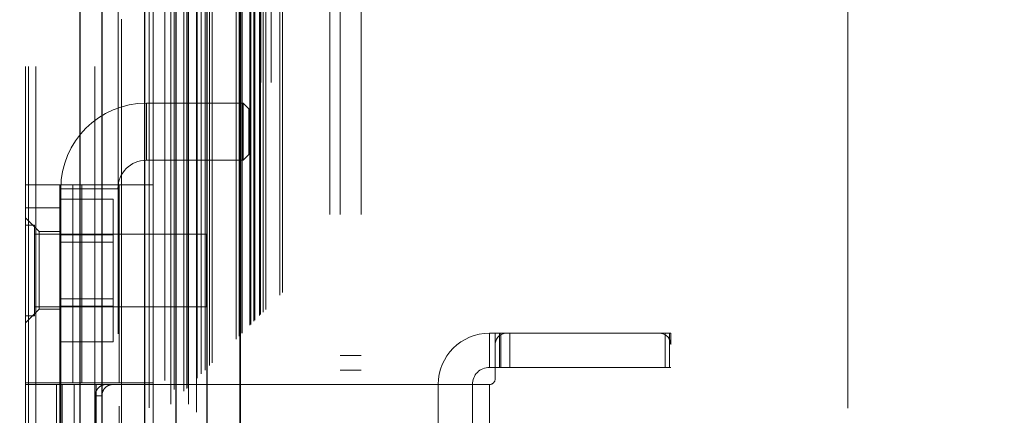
# Model space of a CAD drawing. Header units: inches. Extents: x 0.2 to 10.8, y 0.2 to 8.2.
# Tile 65 of 146: x 3.0262 to 3.253, y 4.388 to 4.479. Entities that reach past the tile are written whole.
import ezdxf

# ---------------------------------------------------------------- set-up
doc = ezdxf.new("R2010")
doc.units = ezdxf.units.IN
doc.header["$MEASUREMENT"] = 0
doc.linetypes.add('HIDDEN', pattern=[0.075, 0.05, -0.025])
doc.layers.add('DIMENSIONS', color=140, linetype='Continuous')
doc.styles.add('SLDTEXTSTYLE0', font='TXT', dxfattribs={"width": 0.7})
doc.dimstyles.new('SLDDIMSTYLE0', dxfattribs={"dimtxt": 0.084961, "dimasz": 0.13, "dimexe": 0, "dimexo": 0.0625, "dimgap": 0.02124, "dimtad": 0, "dimtih": 1, "dimtoh": 1, "dimlfac": 15, "dimrnd": 1e-09, "dimzin": 12, "dimdsep": 46, "dimtxsty": 'SLDTEXTSTYLE0', "dimsah": 1, "dimcen": 0.09, "dimadec": 0, "dimazin": 3, "dimtfac": 1, "dimtofl": 0, "dimtmove": 0, "dimatfit": 3, "dimfxl": 0, "dimfrac": 2, "dimtolj": 1, "dimtzin": 12, "dimarcsym": 0})

# ---------------------------------------------------------------- blocks, each defined once
blk = doc.blocks.new('_D')
at = {"layer": 'DIMENSIONS'}
for p, q in [((3.20296, 5.33867), (2.61263, 5.33867)), ((2.73763, 5.33867), (2.73763, 4.5295)), ((2.57606, 4.37545), (2.54753, 4.37545)), ((2.54753, 4.37545), (2.54753, 4.24042)), ((2.89921, 4.37545), (2.92774, 4.37545)), ((2.92774, 4.37545), (2.92774, 4.24042)), ((2.54753, 4.24042), (2.57606, 4.24042)), ((2.92774, 4.24042), (2.89921, 4.24042)), ((2.73763, 3.34644), (2.73763, 4.2214)), ((3.20296, 3.34644), (2.61263, 3.34644))]:
    blk.add_line(p, q, dxfattribs=at)
for points in [[(2.73763, 5.33867), (2.71763, 5.20867), (2.75763, 5.20867)], [(2.73763, 3.34644), (2.75763, 3.47644), (2.71763, 3.47644)]]:
    blk.add_solid(points, dxfattribs=at)
at = {"layer": 'DIMENSIONS', "char_height": 0.083333, "attachment_point": 1, "style": 'SLDTEXTSTYLE0'}
for s, insert in [('29.88', (2.57606, 4.5019)), ('759.0', (2.57606, 4.34785))]:
    blk.add_mtext(s, dxfattribs=dict(at, insert=insert))

msp = doc.modelspace()

# ---------------------------------------------------------------- linework, layer by layer
at = {"color": 7, "linetype": 'HIDDEN', "lineweight": 18}
for p, q in [((3.0299896, 3.1682289), (3.0299896, 5.8855227)), ((3.0275896, 3.1682289), (3.0275896, 5.5243469)), ((3.0282925, 3.1682289), (3.0282925, 5.5239482)), ((3.0299896, 3.1682289), (3.0299896, 5.5231499)), ((3.0435533, 3.1682289), (3.0435533, 5.5167693)), ((3.0452504, 3.1682289), (3.0452504, 5.5165622)), ((3.048948, 5.5067044), (3.048948, 3.1784046)), ((3.0496871, 3.1791361), (3.0496871, 5.5059752)), ((3.0596893, 5.4959989), (3.0596893, 3.1891124)), ((3.0560896, 3.1896663), (3.0560896, 5.495445)), ((3.0569962, 3.1897518), (3.0569962, 5.4953595)), ((3.0610511, 3.1905001), (3.0610511, 5.4946112)), ((3.0617752, 5.4938867), (3.0617752, 3.1912227)), ((3.0640509, 3.1934999), (3.0640509, 5.4916114)), ((3.064702, 3.1941511), (3.064702, 5.4909602)), ((3.0648218, 3.1942708), (3.0648218, 5.4908405)), ((3.0651476, 5.4905221), (3.0651476, 3.1945986)), ((3.0669569, 5.4887313), (3.0669569, 3.19638)), ((3.0669816, 3.1964289), (3.0669816, 5.4886836)), ((3.0670888, 3.1965378), (3.0670888, 5.4885735)), ((3.0680442, 3.1974957), (3.0680442, 5.4876149)), ((3.068944, 3.198393), (3.068944, 5.4867183)), ((3.0693205, 5.4863751), (3.0693205, 3.1987362)), ((3.0699859, 3.1994349), (3.0699859, 5.4856764)), ((3.0705705, 3.2000195), (3.0705705, 5.4850918)), ((3.0760776, 3.2055266), (3.0760776, 5.4795847)), ((3.0767442, 3.2061933), (3.0767442, 5.478918)), ((3.0770776, 5.4785847), (3.0770776, 3.2065266)), ((3.0770776, 3.2065266), (3.0770776, 5.4785847)), ((3.0774109, 3.2068599), (3.0774109, 5.4782514)), ((3.077449, 3.2068841), (3.077449, 5.4782174)), ((3.0792442, 3.2086933), (3.0792442, 5.476418)), ((3.0792442, 3.2086933), (3.0792442, 5.476418)), ((3.079437, 3.208886), (3.079437, 5.4762253)), ((3.0801804, 3.2096294), (3.0801804, 5.4754819)), ((3.0804109, 3.2098599), (3.0804109, 5.4752514)), ((3.081709, 3.2111424), (3.081709, 5.4739677)), ((3.0822748, 3.2117238), (3.0822748, 5.4733875)), ((3.0828932, 3.2123422), (3.0828932, 5.4727691)), ((3.0861656, 3.2156146), (3.0861656, 5.4694967)), ((3.0867483, 3.2161996), (3.0867483, 5.4689281)), ((3.0976562, 3.2341622), (3.0976562, 5.4508955)), ((3.0976562, 3.2341622), (3.0976562, 5.4508955)), ((3.1000562, 3.2341622), (3.1000562, 5.4508955)), ((3.1048562, 3.2341622), (3.1048562, 5.4508955)), ((3.0769622, 3.264589), (3.0769622, 5.4205223)), ((3.0817622, 3.264589), (3.0817622, 5.4205223)), ((3.0841622, 3.264589), (3.0841622, 5.4205223)), ((3.0841622, 3.264589), (3.0841622, 5.4205223)), ((3.2169622, 3.389589), (3.2169622, 5.2955223)), ((3.0554111, 4.446674), (3.0554111, 4.4597974)), ((3.0777208, 4.4597974), (3.0554111, 4.4597974)), ((3.0777208, 4.4597974), (3.0777208, 4.446674)), ((3.0790331, 4.458485), (3.0777208, 4.4597974)), ((3.0790331, 4.458485), (3.0790331, 4.4479864)), ((3.0554111, 4.446674), (3.0777208, 4.446674)), ((3.0777208, 4.446674), (3.0790331, 4.4479864)), ((3.0275896, 4.4409942), (3.0569859, 4.4409942)), ((3.0354636, 4.3954562), (3.0354636, 4.4409942)), ((3.0357261, 4.4401123), (3.0488494, 4.4401123)), ((3.0357261, 4.4401123), (3.0357261, 4.2432619)), ((3.0384836, 4.3954562), (3.0384836, 4.4409942)), ((3.0405215, 4.4409942), (3.0405215, 4.3954562)), ((3.0488494, 4.2432619), (3.0488494, 4.4401123)), ((3.0491119, 4.3954562), (3.0491119, 4.4409942)), ((3.0569859, 4.3954562), (3.0569859, 4.4409942)), ((3.0354636, 4.4376923), (3.0477969, 4.4376923)), ((3.0477969, 4.4294939), (3.0477969, 4.4376923)), ((3.0275896, 4.4357449), (3.0354636, 4.4357449)), ((3.0307392, 4.4302331), (3.0275896, 4.4333827)), ((3.0296729, 4.4317122), (3.0275896, 4.4317122)), ((3.0296729, 4.4108789), (3.0296729, 4.4317122)), ((3.0307392, 4.4302331), (3.0307392, 4.4213092)), ((3.0354636, 4.4302331), (3.0307392, 4.4302331)), ((3.0692562, 4.4296289), (3.0296729, 4.4296289)), ((3.0354636, 4.4294939), (3.0477969, 4.4294939)), ((3.0477969, 4.4278255), (3.0354636, 4.4278255)), ((3.0477969, 4.4130972), (3.0477969, 4.4294939)), ((3.0692562, 4.4129622), (3.0692562, 4.4296289)), ((3.0307392, 4.4213092), (3.0307392, 4.4123853)), ((3.0354636, 4.4147655), (3.0477969, 4.4147655)), ((3.0275896, 4.4092357), (3.0307392, 4.4123853)), ((3.0296729, 4.4129622), (3.0692562, 4.4129622)), ((3.0307392, 4.4123853), (3.0354636, 4.4123853)), ((3.0354636, 4.4130972), (3.0477969, 4.4130972)), ((3.0477969, 4.4048988), (3.0477969, 4.4130972)), ((3.0275896, 4.4108789), (3.0296729, 4.4108789)), ((3.1344137, 4.4068735), (3.1344137, 4.3989995)), ((3.1344137, 4.4068735), (3.1357261, 4.4068735)), ((3.1357261, 4.4042488), (3.1357261, 4.4068735)), ((3.1357261, 4.4068735), (3.1370384, 4.4068735)), ((3.1367413, 4.3989995), (3.1367413, 4.4068735)), ((3.1370384, 4.3989995), (3.1370384, 4.4068735)), ((3.1383507, 4.4068735), (3.1370384, 4.4068735)), ((3.1735213, 4.4068735), (3.1383507, 4.4068735)), ((3.1390806, 4.3989995), (3.1390806, 4.4068735)), ((3.1748337, 4.4068735), (3.1735213, 4.4068735)), ((3.1748337, 4.3989995), (3.1748337, 4.4068735)), ((3.1748337, 4.4068735), (3.176146, 4.4068735)), ((3.1758606, 4.3989995), (3.1758606, 4.4068735)), ((3.176146, 4.4042488), (3.176146, 4.4068735)), ((3.0354636, 4.4048988), (3.0477969, 4.4048988)), ((3.1357261, 4.4042488), (3.1357261, 4.3963748)), ((3.176146, 4.2808892), (3.176146, 4.4042488)), ((3.1048562, 4.4017289), (3.1000562, 4.4017289)), ((3.1000562, 4.3983955), (3.1048562, 4.3983955)), ((3.1357261, 4.3989995), (3.1344137, 4.3989995)), ((3.1370384, 4.3989995), (3.1357261, 4.3989995)), ((3.1748337, 4.3989995), (3.1370384, 4.3989995)), ((3.176146, 4.3989995), (3.1748337, 4.3989995)), ((3.0569859, 4.3954562), (3.0275896, 4.3954562)), ((3.0569859, 4.3950625), (3.0275896, 4.3950625)), ((3.034716, 4.3950625), (3.034716, 4.2900756)), ((3.0354636, 4.3954562), (3.0354636, 4.3950625)), ((3.0354636, 4.3950625), (3.0354636, 4.2900756)), ((3.0359885, 4.3950625), (3.0359885, 4.2900756)), ((3.0359885, 4.3950625), (3.0359885, 4.3710571)), ((3.0387723, 4.3950625), (3.0387723, 4.2900756)), ((3.0438625, 4.3950625), (3.0438625, 4.2900756)), ((3.0438625, 4.3950625), (3.0438625, 4.3716256)), ((3.0491119, 4.2900756), (3.0491119, 4.3950625)), ((3.1226027, 4.3950625), (3.0569859, 4.3950625)), ((3.0569859, 4.2900756), (3.0569859, 4.3950625)), ((3.1344137, 4.3950625), (3.1226027, 4.3950625)), ((3.1226027, 4.3950625), (3.1226027, 4.2900756)), ((3.1226027, 4.3950625), (3.1226027, 4.3716256)), ((3.1304767, 4.3950625), (3.1304767, 4.2900756)), ((3.1304767, 4.3950625), (3.1304767, 4.3710571)), ((3.1344137, 4.3950625), (3.1344137, 4.2900756)), ((3.1344137, 4.3950625), (3.1344137, 4.2900756)), ((3.0436282, 4.3924378), (3.0436282, 4.2927003)), ((3.0451749, 4.3924378), (3.0436282, 4.3924378)), ((3.0451749, 4.3924378), (3.0451749, 4.2927003))]:
    msp.add_line(p, q, dxfattribs=at)
at = {"color": 7, "linetype": 'Continuous', "lineweight": 25}
for p, q in [((3.0401592, 3.1682289), (3.0401592, 5.5167693)), ((3.0452504, 3.1682289), (3.0452504, 5.5165622)), ((3.0549622, 5.4959989), (3.0549622, 3.1891124)), ((3.0622299, 5.4887313), (3.0622299, 3.19638)), ((3.0693205, 5.4863751), (3.0693205, 3.1987362))]:
    msp.add_line(p, q, dxfattribs=at)
at = {"color": 7, "linetype": 'HIDDEN', "lineweight": 18, "flags": 128}
msp.add_lwpolyline([(3.0769145, 5.4787359), (3.0769154, 4.3183776), (3.0769145, 3.2063777)], dxfattribs=at)
at = {"color": 7, "linetype": 'HIDDEN', "lineweight": 18}
for centre, radius, start, end in [((3.0554111, 4.4401123), 0.019685, 90, 180), ((3.0554111, 4.4401123), 0.0065617, 90, 180), ((3.1344137, 4.3950625), 0.011811, 90, 180), ((3.1383507, 4.4042488), 0.0026247, 90, 180), ((3.1735213, 4.4042488), 0.0026247, 0, 90), ((3.1344137, 4.3950625), 0.003937, 90, 180), ((3.1344137, 4.3963748), 0.0013123, 270, 0)]:
    msp.add_arc(centre, radius, start, end, dxfattribs=at)
for points, knots in [([(3.0814512, 3.2109068), (3.0814491, 3.216051), (3.0814445, 3.2276284), (3.0814469, 3.2457468), (3.081448, 3.2650563), (3.0814472, 3.29292), (3.0814475, 3.3292499), (3.0814473, 3.4128513), (3.0814475, 3.5771894), (3.0814473, 3.8974565), (3.0814477, 4.3861118), (3.0814461, 4.8900377), (3.0814488, 5.2334038), (3.081447, 5.3650676), (3.0814483, 5.3963196), (3.0814464, 5.4231915), (3.0814453, 5.4448704), (3.0814525, 5.4600801), (3.0814594, 5.4695551), (3.0814676, 5.4739306), (3.0814681, 5.4741923)], [0, 0, 0, 0, 0.00681866, 0.01534591, 0.02401606, 0.03241351, 0.05227944, 0.0721716, 0.14322762, 0.27011074, 0.49668772, 0.79094355, 0.93806785, 0.9518218, 0.9654648, 0.97949253, 0.98744074, 0.99420025, 0.99965311, 1, 1, 1, 1]), ([(3.0460986, 4.3950625), (3.0458067, 4.3950625), (3.0455032, 4.3950018), (3.0449149, 4.3947501), (3.0446334, 4.3945587), (3.0441584, 4.394075), (3.0439624, 4.3937796), (3.0436987, 4.3931392), (3.0436282, 4.3927899), (3.0436282, 4.3924378)], [0, 0, 0, 0, 0.25, 0.25, 0.5, 0.5, 0.75, 0.75, 1, 1, 1, 1]), ([(3.0451749, 4.3924378), (3.0451749, 4.3927855), (3.0452423, 4.3931268), (3.0455012, 4.3937638), (3.0456926, 4.3940556), (3.0461643, 4.3945397), (3.046448, 4.3947346), (3.0470526, 4.3949945), (3.0473787, 4.3950625), (3.047702, 4.3950625)], [0, 0, 0, 0, 0.25, 0.25, 0.5, 0.5, 0.75, 0.75, 1, 1, 1, 1])]:
    msp.add_open_spline(points, degree=3, knots=knots, dxfattribs=at)

# ---------------------------------------------------------------- dimensions: what is measured, and where the dimension line sits
at = {"layer": 'DIMENSIONS'}
dim = msp.add_linear_dim(base=(2.7376339, 3.3464446), p1=(3.2529622, 5.3386667), p2=(3.2529622, 3.3464446), angle=90, dimstyle='SLDDIMSTYLE0', dxfattribs=at)
dim.commit()
dim.dimension.update_dxf_attribs({"geometry": '_D', "text_midpoint": (2.7376339, 4.375454), "dimtype": 160})

doc.saveas('drawing.dxf')
